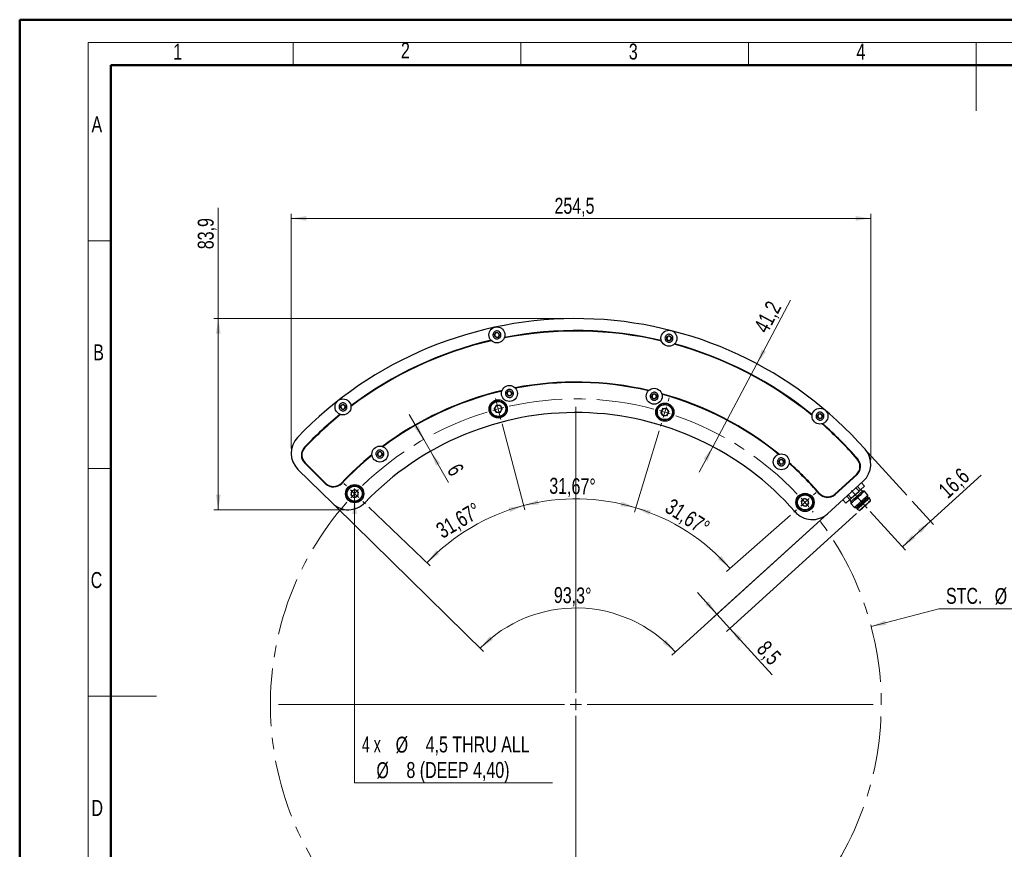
# Model space of a CAD drawing. Header units: millimetres. Extents: x 0 to 420, y 0 to 297.
# Tile 2 of 4: x 0 to 216, y 115 to 297. Entities that reach past the tile are written whole.
import ezdxf

# ---------------------------------------------------------------- set-up
doc = ezdxf.new("R2010")
doc.units = ezdxf.units.MM
doc.linetypes.add('CENTERX2', pattern=[20.32, 12.7, -2.54, 2.54, -2.54])
doc.styles.add('SLDTEXTSTYLE0', font='TXT', dxfattribs={"width": 0.75})
doc.styles.add('SLDTEXTSTYLE4', font='TXT', dxfattribs={"width": 0.666667})
doc.dimstyles.new('SLDDIMSTYLE0', dxfattribs={"dimtxt": 3.5, "dimasz": 3.302, "dimexe": 0, "dimexo": 0.0625, "dimgap": 0.875, "dimtad": 1, "dimdec": 1, "dimlfac": 2, "dimrnd": 1e-09, "dimzin": 12, "dimdsep": 46, "dimtxsty": 'SLDTEXTSTYLE0', "dimsah": 1, "dimcen": 0.09, "dimadec": 0, "dimazin": 3, "dimtfac": 1, "dimtdec": 1, "dimtofl": 0, "dimtmove": 0, "dimatfit": 3, "dimfxl": 1, "dimfrac": 2, "dimtolj": 1, "dimtzin": 12, "dimarcsym": 0})
doc.dimstyles.new('SLDDIMSTYLE1', dxfattribs={"dimtxt": 3.5, "dimasz": 3.302, "dimexe": 0, "dimexo": 0.0625, "dimgap": 0.875, "dimtad": 1, "dimdec": 4, "dimlfac": 2, "dimzin": 12, "dimdsep": 46, "dimtxsty": 'SLDTEXTSTYLE0', "dimsah": 1, "dimcen": 0.09, "dimadec": 1, "dimazin": 3, "dimtfac": 1, "dimtdec": 1, "dimtofl": 0, "dimtmove": 0, "dimatfit": 3, "dimfxl": 1, "dimfrac": 2, "dimtolj": 1, "dimtzin": 12, "dimarcsym": 0})
doc.dimstyles.new('SLDDIMSTYLE2', dxfattribs={"dimtxt": 3.5, "dimasz": 3.302, "dimexe": 0, "dimexo": 0.0625, "dimgap": 0.875, "dimtad": 1, "dimdec": 1, "dimlfac": 2, "dimrnd": 1e-09, "dimzin": 12, "dimdsep": 46, "dimtxsty": 'SLDTEXTSTYLE0', "dimsah": 1, "dimcen": 0.09, "dimadec": 0, "dimazin": 3, "dimtfac": 1, "dimtdec": 1, "dimtmove": 0, "dimatfit": 0, "dimfxl": 1, "dimfrac": 2, "dimtolj": 1, "dimtzin": 12, "dimarcsym": 0})
doc.dimstyles.new('SLDDIMSTYLE3', dxfattribs={"dimtxt": 3.5, "dimasz": 3.302, "dimexe": 0, "dimexo": 0.0625, "dimgap": 0.875, "dimtad": 0, "dimtih": 1, "dimtoh": 1, "dimdec": 1, "dimlfac": 2, "dimrnd": 1e-09, "dimzin": 12, "dimdsep": 46, "dimtxsty": 'SLDTEXTSTYLE0', "dimsah": 1, "dimcen": 0, "dimadec": 0, "dimazin": 3, "dimtfac": 1, "dimtdec": 1, "dimtofl": 0, "dimtmove": 0, "dimatfit": 3, "dimfxl": 1, "dimfrac": 2, "dimtolj": 1, "dimtzin": 12, "dimarcsym": 0})
doc.dimstyles.new('SLDDIMSTYLE4', dxfattribs={"dimtxt": 3.5, "dimasz": 3.302, "dimexe": 0, "dimexo": 0.0625, "dimgap": 0.875, "dimtad": 1, "dimdec": 4, "dimlfac": 2, "dimzin": 12, "dimdsep": 46, "dimtxsty": 'SLDTEXTSTYLE0', "dimsah": 1, "dimcen": 0.09, "dimazin": 3, "dimtfac": 1, "dimtofl": 0, "dimtmove": 0, "dimatfit": 3, "dimfxl": 1, "dimfrac": 2, "dimtolj": 1, "dimtzin": 12, "dimarcsym": 0})
doc.dimstyles.new('SLDDIMSTYLE5', dxfattribs={"dimtxt": 3.5, "dimasz": 3.302, "dimexe": 0, "dimexo": 0.0625, "dimgap": 0.875, "dimtad": 1, "dimdec": 4, "dimlfac": 2, "dimzin": 12, "dimdsep": 46, "dimtxsty": 'SLDTEXTSTYLE0', "dimsah": 1, "dimcen": 0.09, "dimazin": 3, "dimtfac": 1, "dimtofl": 0, "dimtmove": 0, "dimatfit": 3, "dimfxl": 1, "dimfrac": 2, "dimtolj": 1, "dimtzin": 12, "dimarcsym": 0})
doc.dimstyles.new('SLDDIMSTYLE6', dxfattribs={"dimtxt": 3.5, "dimasz": 3.302, "dimexe": 0, "dimexo": 0.0625, "dimgap": 0.875, "dimtad": 0, "dimtih": 1, "dimtoh": 1, "dimdec": 1, "dimlfac": 2, "dimrnd": 1e-09, "dimzin": 12, "dimdsep": 46, "dimtxsty": 'SLDTEXTSTYLE0', "dimblk1": 'NONE', "dimsah": 1, "dimcen": 0, "dimadec": 0, "dimazin": 3, "dimtfac": 1, "dimtmove": 0, "dimatfit": 3, "dimldrblk": 'NONE', "dimfxl": 1, "dimfrac": 2, "dimtolj": 1, "dimtzin": 12, "dimarcsym": 0})
doc.dimstyles.new('SLDDIMSTYLE7', dxfattribs={"dimtxt": 3.5, "dimasz": 3.302, "dimexe": 0, "dimexo": 0.0625, "dimgap": 0.875, "dimtad": 1, "dimlfac": 2, "dimrnd": 1e-09, "dimzin": 12, "dimdsep": 46, "dimtxsty": 'SLDTEXTSTYLE0', "dimsah": 1, "dimcen": 0.09, "dimadec": 0, "dimazin": 3, "dimtfac": 1, "dimtmove": 0, "dimatfit": 0, "dimfxl": 1, "dimfrac": 2, "dimtolj": 1, "dimtzin": 12, "dimarcsym": 0})

# ---------------------------------------------------------------- blocks, each defined once
blk = doc.blocks.new('_D')
at = {"color": 7, "linetype": 'Continuous', "lineweight": 18}
for p, q in [((200.03, 187.13), (211.18, 197.25)), ((196.04, 191.52), (200.7, 186.39)), ((186.82, 189.3), (194.54, 180.8)), ((193.86, 181.54), (200.03, 187.13))]:
    blk.add_line(p, q, dxfattribs=at)
for points in [[(200.03, 187.13), (197.24, 185.29), (197.92, 184.53)], [(193.86, 181.54), (196.65, 183.38), (195.97, 184.13)]]:
    blk.add_solid(points, dxfattribs=at)
at = {"color": 7, "linetype": 'Continuous', "lineweight": 18, "insert": (201.45, 194.51), "char_height": 3.5, "attachment_point": 1, "rotation": 42.2222, "style": 'SLDTEXTSTYLE0'}
blk.add_mtext('16,6', dxfattribs=at)
blk = doc.blocks.new('_D_1')
at = {"color": 7, "linetype": 'Continuous', "lineweight": 18}
for p, q in [((69.47, 190.39), (101.9, 158.58)), ((176.68, 188.12), (143.23, 157.77))]:
    blk.add_line(p, q, dxfattribs=at)
blk.add_arc((122.19, 138.68), 29.42, 42.2222, 135.5554, dxfattribs=at)
for points in [[(101.18, 159.28), (103.97, 161.13), (103.28, 161.88)], [(143.97, 158.45), (141.98, 161.13), (141.27, 160.4)]]:
    blk.add_solid(points, dxfattribs=at)
at = {"color": 7, "linetype": 'Continuous', "lineweight": 18, "insert": (117.39, 172.71), "char_height": 3.5, "attachment_point": 1, "rotation": 358.8888, "style": 'SLDTEXTSTYLE0'}
blk.add_mtext('93,3°', dxfattribs=at)
blk = doc.blocks.new('_D_2')
at = {"color": 7, "linetype": 'Continuous', "lineweight": 18}
for p, q in [((176.68, 188.12), (152.4, 166.1)), ((183.76, 188.81), (155.26, 162.95)), ((153.14, 166.77), (148.88, 171.47)), ((153.14, 166.77), (156, 163.62)), ((156, 163.62), (165.26, 153.42))]:
    blk.add_line(p, q, dxfattribs=at)
for points in [[(153.14, 166.77), (151.3, 169.55), (150.55, 168.87)], [(156, 163.62), (157.84, 160.83), (158.6, 161.52)]]:
    blk.add_solid(points, dxfattribs=at)
at = {"color": 7, "linetype": 'Continuous', "lineweight": 18, "insert": (164.26, 161.24), "char_height": 3.5, "attachment_point": 1, "rotation": 312.2222, "style": 'SLDTEXTSTYLE0'}
blk.add_mtext('8,5', dxfattribs=at)
blk = doc.blocks.new('_D_3')
at = {"color": 7, "linetype": 'Continuous', "lineweight": 18}
for p, q in [((187, 164.03), (201.85, 167.94)), ((201.85, 167.94), (231.04, 167.94))]:
    blk.add_line(p, q, dxfattribs=at)
blk.add_solid([(187, 164.03), (190.33, 164.38), (190.07, 165.36)], dxfattribs=at)
at = {"color": 7, "linetype": 'Continuous', "lineweight": 18, "char_height": 3.5, "attachment_point": 1, "style": 'SLDTEXTSTYLE0'}
for s, insert in [('STC.', (203.43, 172.51)), ('%%c', (214.12, 172.46)), ('268,2', (219.4, 172.51))]:
    blk.add_mtext(s, dxfattribs=dict(at, insert=insert))
blk = doc.blocks.new('_D_4')
at = {"color": 7, "linetype": 'Continuous', "lineweight": 18}
for p, q in [((105.98, 208.53), (110.95, 189.61)), ((76.69, 190.25), (90.22, 177.37))]:
    blk.add_line(p, q, dxfattribs=at)
blk.add_arc((122.17, 146.94), 45.12, 104.7254, 136.3954, dxfattribs=at)
for points in [[(110.7, 190.58), (107.39, 190.11), (107.68, 189.13)], [(89.5, 178.06), (92.21, 180), (91.5, 180.73)]]:
    blk.add_solid(points, dxfattribs=at)
at = {"color": 7, "linetype": 'Continuous', "lineweight": 18, "insert": (91.12, 186.24), "char_height": 3.5, "attachment_point": 1, "rotation": 30.5604, "style": 'SLDTEXTSTYLE0'}
blk.add_mtext('31,67°', dxfattribs=at)
blk = doc.blocks.new('_D_5')
at = {"color": 7, "linetype": 'Continuous', "lineweight": 18}
for p, q in [((105.98, 208.53), (110.95, 189.61)), ((140.47, 207.01), (135.03, 189.14))]:
    blk.add_line(p, q, dxfattribs=at)
blk.add_arc((122.17, 146.94), 45.12, 73.0522, 104.7254, dxfattribs=at)
for points in [[(110.7, 190.58), (114.03, 190.8), (113.81, 191.79)], [(135.32, 190.1), (132.26, 191.44), (132, 190.45)]]:
    blk.add_solid(points, dxfattribs=at)
at = {"color": 7, "linetype": 'Continuous', "lineweight": 18, "insert": (116.38, 196.69), "char_height": 3.5, "attachment_point": 1, "rotation": 358.8888, "style": 'SLDTEXTSTYLE0'}
blk.add_mtext('31,67°', dxfattribs=at)
blk = doc.blocks.new('_D_6')
at = {"color": 7, "linetype": 'Continuous', "lineweight": 18}
for p, q in [((140.47, 207.01), (135.03, 189.14)), ((169.29, 188.46), (155.27, 176.11))]:
    blk.add_line(p, q, dxfattribs=at)
blk.add_arc((122.17, 146.94), 45.12, 41.3822, 73.0522, dxfattribs=at)
for points in [[(135.32, 190.1), (138.27, 188.54), (138.61, 189.5)], [(156.02, 176.77), (154.12, 179.51), (153.38, 178.81)]]:
    blk.add_solid(points, dxfattribs=at)
at = {"color": 7, "linetype": 'Continuous', "lineweight": 18, "insert": (143.36, 192.32), "char_height": 3.5, "attachment_point": 1, "rotation": 327.2172, "style": 'SLDTEXTSTYLE0'}
blk.add_mtext('31,67°', dxfattribs=at)
blk = doc.blocks.new('_D_7')
at = {"color": 7, "linetype": 'Continuous', "lineweight": 18}
for p, q in [((73.61, 194.31), (73.61, 192.06)), ((73.61, 192.06), (73.61, 129.72)), ((73.61, 129.72), (117.06, 129.72))]:
    blk.add_line(p, q, dxfattribs=at)
blk.add_solid([(73.61, 192.06), (73.1, 188.76), (74.12, 188.76)], dxfattribs=at)
at = {"color": 7, "linetype": 'Continuous', "lineweight": 18, "char_height": 3.5, "attachment_point": 1}
for s, insert, style in [('4 x', (75.2, 139.9), 'SLDTEXTSTYLE4'), ('%%c', (82.61, 139.85), 'SLDTEXTSTYLE0'), ('4,5 THRU ALL', (89.2, 139.9), 'SLDTEXTSTYLE0'), ('%%c', (78.39, 134.24), 'SLDTEXTSTYLE0'), ('8 (DEEP 4,40)', (84.98, 134.29), 'SLDTEXTSTYLE0')]:
    blk.add_mtext(s, dxfattribs=dict(at, insert=insert, style=style))
blk = doc.blocks.new('_NONE')
blk = doc.blocks.new('_D_8')
at = {"color": 7, "linetype": 'Continuous', "lineweight": 18}
for p, q in [((88.78, 205.09), (85.61, 210.59)), ((90.27, 202.49), (88.78, 205.09)), ((90.27, 202.49), (94.19, 195.66))]:
    blk.add_line(p, q, dxfattribs=at)
for points in [[(88.78, 205.09), (87.57, 208.2), (86.69, 207.7)], [(90.27, 202.49), (91.47, 199.37), (92.36, 199.87)]]:
    blk.add_solid(points, dxfattribs=at)
at = {"color": 7, "linetype": 'Continuous', "lineweight": 18, "insert": (96.81, 200.15), "char_height": 3.5, "attachment_point": 1, "rotation": 299.8657, "style": 'SLDTEXTSTYLE0'}
blk.add_mtext('6', dxfattribs=at)
blk = doc.blocks.new('_D_9')
at = {"color": 7, "linetype": 'Continuous', "lineweight": 18}
for p, q in [((59.67, 203.09), (59.67, 254.61)), ((59.67, 253.61), (186.92, 253.61)), ((186.92, 200.63), (186.92, 254.61))]:
    blk.add_line(p, q, dxfattribs=at)
for points in [[(59.67, 253.61), (62.98, 253.1), (62.98, 254.11)], [(186.92, 253.61), (183.62, 254.11), (183.62, 253.1)]]:
    blk.add_solid(points, dxfattribs=at)
at = {"color": 7, "linetype": 'Continuous', "lineweight": 18, "insert": (117.48, 258.12), "char_height": 3.5, "attachment_point": 1, "style": 'SLDTEXTSTYLE0'}
blk.add_mtext('254,5', dxfattribs=at)
blk = doc.blocks.new('_D_10')
at = {"color": 7, "linetype": 'Continuous', "lineweight": 18}
for p, q in [((43.67, 231.61), (43.67, 255.89)), ((121.17, 231.61), (42.67, 231.61)), ((43.67, 231.61), (43.67, 189.66)), ((71.25, 189.66), (42.67, 189.66))]:
    blk.add_line(p, q, dxfattribs=at)
for points in [[(43.67, 231.61), (43.17, 228.3), (44.18, 228.3)], [(43.67, 189.66), (44.18, 192.96), (43.17, 192.96)]]:
    blk.add_solid(points, dxfattribs=at)
at = {"color": 7, "linetype": 'Continuous', "lineweight": 18, "insert": (39.16, 246.84), "char_height": 3.5, "attachment_point": 1, "rotation": 90, "style": 'SLDTEXTSTYLE0'}
blk.add_mtext('83,9', dxfattribs=at)
blk = doc.blocks.new('_D_11')
at = {"color": 7, "linetype": 'Continuous', "lineweight": 18}
for p, q in [((161.91, 221.7), (169.33, 235.65)), ((152.23, 203.5), (161.91, 221.7)), ((152.23, 203.5), (149.25, 197.89))]:
    blk.add_line(p, q, dxfattribs=at)
for points in [[(161.91, 221.7), (163.91, 224.37), (163.01, 224.85)], [(152.23, 203.5), (150.24, 200.82), (151.13, 200.34)]]:
    blk.add_solid(points, dxfattribs=at)
at = {"color": 7, "linetype": 'Continuous', "lineweight": 18, "insert": (161.1, 229.78), "char_height": 3.5, "attachment_point": 1, "rotation": 62.0024, "style": 'SLDTEXTSTYLE0'}
blk.add_mtext('41,2', dxfattribs=at)
blk = doc.blocks.new('SW_CENTERMARKSYMBOL_0')
at = {"color": 0, "linetype": 'Continuous', "lineweight": 0}
for p, q in [((-17.36, 66.06), (-17.65, 67.15)), ((20.27, 66.53), (20.49, 67.25)), ((-17.04, 64.85), (-17.36, 66.06)), ((-17.04, 64.85), (-16.73, 63.64)), ((0, 2.5), (0, 65.3)), ((19.55, 64.14), (19.91, 65.34)), ((-16.73, 63.64), (-16.44, 62.55)), ((19.55, 64.14), (19.18, 62.94)), ((18.82, 61.75), (18.6, 61.03)), ((-50.36, 47.97), (-50.91, 48.49)), ((-48.55, 46.24), (-49.46, 47.11)), ((-48.55, 46.24), (-47.65, 45.38)), ((52.19, 45.98), (52.75, 46.47)), ((-46.74, 44.52), (-46.2, 44)), ((50.31, 44.33), (49.37, 43.5)), ((50.31, 44.33), (51.25, 45.15)), ((48.43, 42.67), (47.87, 42.18)), ((-2.5, 0), (-65.3, 0)), ((0, 0), (-1.25, 0)), ((0, 0), (0, 1.25)), ((0, 0), (0, -1.25)), ((0, 0), (1.25, 0)), ((2.5, 0), (65.3, 0)), ((0, -2.5), (0, -65.3))]:
    blk.add_line(p, q, dxfattribs=at)
at = {"color": 0, "linetype": 'CENTERX2', "lineweight": 0}
for start, end in [(75.1884, 102.5892), (106.8617, 134.2592), (43.5184, 70.9159), (138.5317, 39.2459)]:
    blk.add_arc((0, 0), 67.05, start, end, dxfattribs=at)
at = {"color": 0, "linetype": 'Continuous', "lineweight": 0}
for start, end in [(104.7254, 105.7935), (103.6573, 104.7254), (73.0522, 74.1203), (71.9841, 73.0522), (136.3954, 137.4635), (135.3273, 136.3954), (41.3822, 42.4503), (40.3141, 41.3822)]:
    blk.add_arc((0, 0), 67.05, start, end, dxfattribs=at)

msp = doc.modelspace()

# ---------------------------------------------------------------- linework, layer by layer
at = {"color": 7, "linetype": 'Continuous', "lineweight": 50}
for p, q in [((0.078844, 0.21478), (0.078844, 297.21478)), ((0.078844, 297.21478), (420.078844, 297.21478)), ((20.078844, 10.21478), (20.078844, 287.21478)), ((20.078844, 287.21478), (410.078844, 287.21478))]:
    msp.add_line(p, q, dxfattribs=at)
at = {"color": 7, "linetype": 'Continuous', "lineweight": 18}
for p, q in [((15.078844, 292.21478), (415.078844, 292.21478)), ((15.078844, 292.21478), (15.078844, 5.21478)), ((60.078844, 292.21478), (60.078844, 287.21478)), ((110.078844, 292.21478), (110.078844, 287.21478)), ((160.078844, 292.21478), (160.078844, 287.21478)), ((210.078844, 292.21478), (210.078844, 277.21478)), ((20.078844, 248.71478), (15.078844, 248.71478)), ((20.078844, 198.71478), (15.078844, 198.71478)), ((15.078844, 148.71478), (30.078844, 148.71478))]:
    msp.add_line(p, q, dxfattribs=at)
at = {"color": 7, "linetype": 'Continuous', "lineweight": 25}
for p, q in [((104.280503, 228.131983), (104.655036, 228.571366)), ((104.473752, 227.587934), (104.280503, 228.131983)), ((105.041537, 227.48327), (104.473752, 227.587934)), ((104.655036, 228.571366), (105.22282, 228.4667)), ((105.41607, 227.922653), (105.041537, 227.48327)), ((105.22282, 228.4667), (105.41607, 227.922653)), ((142.059223, 227.138328), (142.201611, 227.697845)), ((142.472583, 226.735258), (142.059223, 227.138328)), ((142.201611, 227.697845), (142.757361, 227.85429)), ((142.757361, 227.85429), (143.170721, 227.451221)), ((143.170721, 227.451221), (143.028333, 226.891704)), ((143.028333, 226.891704), (142.472583, 226.735258)), ((107.024777, 215.282307), (107.399311, 215.72169)), ((107.218026, 214.738259), (107.024777, 215.282307)), ((107.78581, 214.633594), (107.218026, 214.738259)), ((107.399311, 215.72169), (107.967095, 215.617025)), ((108.160344, 215.072977), (107.78581, 214.633594)), ((107.967095, 215.617025), (108.160344, 215.072977)), ((138.818721, 214.404736), (138.961109, 214.964253)), ((139.232083, 214.001666), (138.818721, 214.404736)), ((138.961109, 214.964253), (139.516859, 215.120699)), ((139.787833, 214.158112), (139.232083, 214.001666)), ((139.516859, 215.120699), (139.930221, 214.717629)), ((139.930221, 214.717629), (139.787833, 214.158112)), ((70.498367, 212.074415), (70.642383, 212.633515)), ((70.910555, 211.670143), (70.498367, 212.074415)), ((70.642383, 212.633515), (71.198587, 212.788343)), ((71.198587, 212.788343), (71.610772, 212.384071)), ((71.610772, 212.384071), (71.466756, 211.824971)), ((104.694006, 212.56539), (104.235941, 211.806381)), ((105.580361, 212.548198), (104.694006, 212.56539)), ((105.580361, 212.548198), (106.00865, 211.771996)), ((141.283191, 211.855686), (140.825125, 211.096677)), ((142.169545, 211.838494), (141.283191, 211.855686)), ((142.169545, 211.838494), (142.597835, 211.062292)), ((71.466756, 211.824971), (70.910555, 211.670143)), ((104.664228, 211.030179), (104.235941, 211.806381)), ((105.550583, 211.012987), (104.664228, 211.030179)), ((105.550583, 211.012987), (106.00865, 211.771996)), ((141.253413, 210.320475), (140.825125, 211.096677)), ((142.139767, 210.303283), (141.253413, 210.320475)), ((142.139767, 210.303283), (142.597835, 211.062292)), ((175.202557, 210.301124), (175.575812, 210.741595)), ((175.39739, 209.757641), (175.202557, 210.301124)), ((175.965478, 209.654629), (175.39739, 209.757641)), ((175.575812, 210.741595), (176.143897, 210.638583)), ((176.33873, 210.095101), (175.965478, 209.654629)), ((176.143897, 210.638583), (176.33873, 210.095101)), ((78.59783, 201.728213), (78.741846, 202.287313)), ((79.010018, 201.323941), (78.59783, 201.728213)), ((78.741846, 202.287313), (79.29805, 202.442141)), ((79.566219, 201.478769), (79.010018, 201.323941)), ((79.29805, 202.442141), (79.710239, 202.037869)), ((79.710239, 202.037869), (79.566219, 201.478769)), ((62.668108, 199.854518), (67.230468, 195.379765)), ((62.738129, 199.925911), (67.300488, 195.451156)), ((166.707975, 200.276789), (167.08123, 200.71726)), ((166.902808, 199.733307), (166.707975, 200.276789)), ((167.470896, 199.630295), (166.902808, 199.733307)), ((167.08123, 200.71726), (167.649315, 200.614249)), ((167.844147, 200.070766), (167.470896, 199.630295)), ((167.649315, 200.614249), (167.844147, 200.070766)), ((61.173332, 198.519188), (68.751824, 191.086217)), ((179.035456, 193.09846), (183.768218, 197.393206)), ((179.102657, 193.024407), (183.835418, 197.319152)), ((177.417063, 188.794096), (185.278458, 195.927921)), ((184.003898, 194.771323), (184.675903, 194.030778)), ((184.675903, 194.030778), (185.524304, 194.800659)), ((185.524304, 194.800659), (184.852299, 195.541204)), ((185.533275, 194.808801), (184.86127, 195.549344)), ((72.979868, 193.804649), (72.758732, 192.946152)), ((73.391643, 192.325392), (72.758732, 192.946152)), ((73.833921, 194.042388), (72.979868, 193.804649)), ((74.245696, 192.563131), (73.391643, 192.325392)), ((73.833921, 194.042388), (74.466833, 193.421628)), ((74.245696, 192.563131), (74.466833, 193.421628)), ((182.317653, 191.890781), (181.645644, 192.631326)), ((181.976372, 192.931443), (182.648377, 192.1909)), ((182.648377, 192.1909), (184.345179, 193.730661)), ((184.345179, 193.730661), (183.67317, 194.471206)), ((185.091709, 193.73292), (184.755703, 194.103192)), ((185.515476, 193.712358), (185.091709, 193.73292)), ((186.28828, 192.860733), (185.515476, 193.712358)), ((186.267723, 192.436968), (186.28828, 192.860733)), ((186.435719, 192.251832), (186.267723, 192.436968)), ((172.288125, 192.132716), (171.631617, 191.536966)), ((171.631617, 191.536966), (171.819297, 190.67054)), ((172.663485, 190.39986), (171.819297, 190.67054)), ((172.288125, 192.132716), (173.132313, 191.862037)), ((173.319993, 190.99561), (172.663485, 190.39986)), ((173.319993, 190.99561), (173.132313, 191.862037)), ((180.788272, 191.853305), (181.460281, 191.11276)), ((180.797246, 191.861444), (181.469251, 191.120901)), ((181.469251, 191.120901), (182.317653, 191.890781)), ((182.237853, 191.818367), (182.573856, 191.448095)), ((182.573856, 191.448095), (182.553296, 191.024329)), ((182.553296, 191.024329), (183.326104, 190.172703)), ((186.610577, 192.20795), (186.509778, 192.319033)), ((186.832075, 191.66625), (186.610577, 192.20795)), ((186.865677, 191.629223), (186.832075, 191.66625)), ((183.326104, 190.172703), (183.74987, 190.152143)), ((183.74987, 190.152143), (183.91787, 189.967006)), ((183.843819, 189.899805), (183.944617, 189.788724)), ((183.944617, 189.788724), (184.462332, 189.515826)), ((184.462332, 189.515826), (184.495931, 189.478799))]:
    msp.add_line(p, q, dxfattribs=at)
at = {"color": 7, "linetype": 'CENTERX2', "lineweight": 18}
for p, q in [((186.306709, 202.247209), (195.364987, 192.26509)), ((186.151208, 190.035629), (182.690369, 193.849433))]:
    msp.add_line(p, q, dxfattribs=at)
at = {"color": 7, "linetype": 'Continuous', "lineweight": 25, "flags": 128}
for points in [[(182.553296, 191.024329), (182.59322, 191.060557), (182.710835, 191.167289), (182.899804, 191.338769), (183.149939, 191.565755), (183.447753, 191.836008), (183.777195, 192.134959), (184.120503, 192.446492), (184.459166, 192.753811), (184.774925, 193.040351), (185.050768, 193.290663), (185.271819, 193.491253), (185.426151, 193.631305), (185.505462, 193.703271), (185.515476, 193.712358)], [(182.573856, 191.448095), (182.576341, 191.450349), (182.635472, 191.504008), (182.769836, 191.625937), (182.970987, 191.808472), (183.226288, 192.040146), (183.5197, 192.3064), (183.832781, 192.590508)], [(183.74987, 190.152143), (183.759798, 190.161151), (183.838275, 190.232367), (183.990304, 190.370324), (184.206327, 190.566355), (184.472771, 190.808139), (184.772899, 191.080487), (185.087842, 191.366288), (185.397823, 191.647579), (185.683359, 191.90669), (185.926509, 192.127339), (186.111999, 192.295659), (186.228168, 192.401077), (186.267723, 192.436968), (186.267723, 192.436968)], [(183.832781, 192.590508), (184.145865, 192.874613), (184.439273, 193.140869), (184.694574, 193.372543), (184.895729, 193.555079), (185.030093, 193.677007), (185.08922, 193.730666), (185.091709, 193.73292)], [(184.345179, 193.730661), (184.3884, 193.769883), (184.431133, 193.808659), (184.473348, 193.84697), (184.515026, 193.884791), (184.556143, 193.922102), (184.596677, 193.958883), (184.636605, 193.995115), (184.675903, 194.030778)], [(184.807194, 191.516719), (185.148758, 191.826669), (185.471905, 192.11991), (185.759221, 192.380634), (185.995211, 192.594784), (186.167155, 192.750814), (186.265779, 192.840315), (186.28828, 192.860733)], [(181.469251, 191.120901), (181.465329, 191.11734), (181.462524, 191.114796), (181.460843, 191.113268), (181.460281, 191.11276)], [(182.648377, 192.1909), (182.605156, 192.151676), (182.562423, 192.112899), (182.520208, 192.07459), (182.478529, 192.036769), (182.437413, 191.999459), (182.396879, 191.962675), (182.356951, 191.926443), (182.317653, 191.890781)], [(183.326104, 190.172703), (183.348605, 190.193121), (183.447232, 190.282622), (183.619176, 190.438653), (183.855166, 190.652802), (184.142483, 190.913526), (184.465629, 191.206767), (184.807194, 191.516719)], [(183.843819, 189.899805), (183.846449, 189.902193), (183.909056, 189.959007), (184.051325, 190.088109), (184.264311, 190.281381), (184.534629, 190.526684), (184.845296, 190.808601), (185.176794, 191.109418)], [(183.944617, 189.788724), (183.947248, 189.79111), (184.009858, 189.847927), (184.152127, 189.977027), (184.36511, 190.1703), (184.635432, 190.415601), (184.946102, 190.697518), (185.277601, 190.998337)], [(184.462332, 189.515826), (184.502703, 189.552463), (184.621074, 189.659878), (184.809369, 189.830748), (185.054769, 190.053432), (185.340536, 190.312752), (185.647202, 190.591038), (185.953868, 190.869323), (186.239635, 191.128644), (186.485034, 191.351327), (186.673333, 191.522199), (186.7917, 191.629612), (186.832075, 191.66625)], [(184.495931, 189.478799), (184.536305, 189.515435), (184.654673, 189.62285), (184.842971, 189.79372), (185.088364, 190.016405), (185.374138, 190.275726), (185.680804, 190.554011)], [(185.176794, 191.109418), (185.508293, 191.410237), (185.818967, 191.692154), (186.089282, 191.937457), (186.302272, 192.130729), (186.444533, 192.259829), (186.507148, 192.316645), (186.509778, 192.319033)], [(185.277601, 190.998337), (185.6091, 191.299156), (185.919766, 191.581073), (186.190088, 191.826374), (186.403071, 192.019648), (186.545339, 192.148748), (186.607947, 192.205564), (186.610577, 192.20795)], [(185.680804, 190.554011), (185.98747, 190.832296), (186.273237, 191.091617), (186.518629, 191.3143), (186.706928, 191.485171), (186.825303, 191.592586), (186.865677, 191.629223)]]:
    msp.add_lwpolyline(points, dxfattribs=at)
at = {"color": 7, "linetype": 'Continuous', "lineweight": 25}
for centre, radius in [((104.848286, 228.027318), 1.75), ((142.614972, 227.294774), 1.75), ((107.59256, 215.177642), 1.75), ((139.374471, 214.561182), 1.75), ((71.05457, 212.229243), 1.75), ((105.122295, 211.789189), 2), ((105.122295, 211.789189), 1.75), ((105.122295, 211.789189), 1.65), ((141.711479, 211.079485), 2), ((141.711479, 211.079485), 1.75), ((141.711479, 211.079485), 1.65), ((175.770644, 210.198112), 1.75), ((79.154034, 201.883041), 1.75), ((167.276062, 200.173778), 1.75), ((73.612782, 193.18389), 2), ((73.612782, 193.18389), 1.75), ((73.612782, 193.18389), 1.65), ((172.475806, 191.266288), 2), ((172.475806, 191.266288), 1.75), ((172.475806, 191.266288), 1.65)]:
    msp.add_circle(centre, radius, dxfattribs=at)
for centre, radius, start, end in [((122.165918, 146.939946), 84.665995, 41.40635636, 136.19142253), ((104.848286, 228.027318), 0.5, 139.55541044, 199.55541044), ((104.848286, 228.027318), 0.5, 199.55541044, 259.55541044), ((104.848286, 228.027318), 0.5, 79.55541044, 139.55541044), ((104.848286, 228.027318), 0.5, 259.55541044, 319.55541044), ((104.848286, 228.027318), 0.5, 19.55541044, 79.55541044), ((104.848286, 228.027318), 0.5, 319.55541044, 19.55541044), ((122.165918, 146.939946), 81.940995, 76.73235288, 101.04524481), ((122.165918, 146.939946), 82.040995, 76.7750283, 101.0025694), ((142.614972, 227.294774), 0.5, 165.72218725, 225.72218725), ((142.614972, 227.294774), 0.5, 105.72218725, 165.72218725), ((142.614972, 227.294774), 0.5, 45.72218725, 105.72218725), ((142.614972, 227.294774), 0.5, 285.72218725, 345.72218725), ((142.614972, 227.294774), 0.5, 345.72218725, 45.72218725), ((122.165918, 146.939946), 82.040995, 103.10825148, 127.0025694), ((122.165918, 146.939946), 81.940995, 103.06557607, 127.04524481), ((142.614972, 227.294774), 0.5, 225.72218725, 285.72218725), ((122.165918, 146.939946), 81.940995, 50.73235288, 74.71202162), ((122.165918, 146.939946), 82.040995, 50.7750283, 74.66934621), ((122.165918, 146.939946), 70.751542, 76.90725124, 100.87034645), ((122.165918, 146.939946), 70.651542, 76.95894374, 100.81865395), ((122.165918, 146.939946), 70.751542, 103.24047442, 126.87034645), ((122.165918, 146.939946), 70.651542, 103.29216693, 126.81865395), ((107.59256, 215.177642), 0.5, 139.55541044, 199.55541044), ((107.59256, 215.177642), 0.5, 199.55541044, 259.55541044), ((107.59256, 215.177642), 0.5, 79.55541044, 139.55541044), ((107.59256, 215.177642), 0.5, 259.55541044, 319.55541044), ((107.59256, 215.177642), 0.5, 19.55541044, 79.55541044), ((107.59256, 215.177642), 0.5, 319.55541044, 19.55541044), ((139.374471, 214.561182), 0.5, 165.72218725, 225.72218725), ((139.374471, 214.561182), 0.5, 105.72218725, 165.72218725), ((139.374471, 214.561182), 0.5, 225.72218725, 285.72218725), ((139.374471, 214.561182), 0.5, 45.72218725, 105.72218725), ((139.374471, 214.561182), 0.5, 285.72218725, 345.72218725), ((139.374471, 214.561182), 0.5, 345.72218725, 45.72218725), ((122.165918, 146.939946), 70.751542, 50.90725124, 74.53712327), ((122.165918, 146.939946), 70.651542, 50.95894374, 74.48543076), ((71.05457, 212.229243), 0.5, 165.55541044, 225.55541044), ((71.05457, 212.229243), 0.5, 105.55541044, 165.55541044), ((71.05457, 212.229243), 0.5, 225.55541044, 285.55541044), ((71.05457, 212.229243), 0.5, 45.55541044, 105.55541044), ((71.05457, 212.229243), 0.5, 285.55541044, 345.55541044), ((71.05457, 212.229243), 0.5, 345.55541044, 45.55541044), ((105.122295, 211.789189), 0.76775, 148.88879885, 208.88879885), ((105.122295, 211.789189), 0.76775, 88.88879885, 148.88879885), ((105.122295, 211.789189), 0.76775, 28.88879885, 88.88879885), ((105.122295, 211.789189), 0.76775, 328.88879885, 28.88879885), ((141.711479, 211.079485), 0.76775, 88.88879885, 148.88879885), ((141.711479, 211.079485), 0.76775, 28.88879885, 88.88879885), ((122.165918, 146.939946), 82.040995, 129.10825148, 136.55262439), ((122.165918, 146.939946), 81.940995, 129.06557607, 136.55262439), ((122.165918, 146.939946), 64.051542, 41.28093809, 136.28919391), ((105.122295, 211.789189), 0.76775, 208.88879885, 268.88879885), ((105.122295, 211.789189), 0.76775, 268.88879885, 328.88879885), ((141.711479, 211.079485), 0.76775, 148.88879885, 208.88879885), ((141.711479, 211.079485), 0.76775, 208.88879885, 268.88879885), ((141.711479, 211.079485), 0.76775, 268.88879885, 328.88879885), ((141.711479, 211.079485), 0.76775, 328.88879885, 28.88879885), ((175.770644, 210.198112), 0.5, 139.72218725, 199.72218725), ((175.770644, 210.198112), 0.5, 199.72218725, 259.72218725), ((175.770644, 210.198112), 0.5, 79.72218725, 139.72218725), ((175.770644, 210.198112), 0.5, 259.72218725, 319.72218725), ((175.770644, 210.198112), 0.5, 19.72218725, 79.72218725), ((175.770644, 210.198112), 0.5, 319.72218725, 19.72218725), ((122.165918, 146.939946), 81.940995, 41.04485394, 48.71202162), ((122.165918, 146.939946), 82.040995, 41.04485394, 48.66934621), ((64.674427, 202.088828), 5, 136.19142253, 225.55541044), ((64.418655, 201.639338), 2.5, 136.55262439, 225.55541044), ((64.418655, 201.639338), 2.4, 136.55262439, 225.55541044), ((122.165918, 146.939946), 70.751542, 129.24047442, 136.63973645), ((122.165918, 146.939946), 70.651542, 129.29216693, 136.63973645), ((79.154034, 201.883041), 0.5, 165.55541044, 225.55541044), ((79.154034, 201.883041), 0.5, 105.55541044, 165.55541044), ((79.154034, 201.883041), 0.5, 225.55541044, 285.55541044), ((79.154034, 201.883041), 0.5, 45.55541044, 105.55541044), ((79.154034, 201.883041), 0.5, 285.55541044, 345.55541044), ((79.154034, 201.883041), 0.5, 345.55541044, 45.55541044), ((181.918418, 199.630643), 5, 312.22218725, 41.40635636), ((167.276062, 200.173778), 0.5, 139.72218725, 199.72218725), ((167.276062, 200.173778), 0.5, 199.72218725, 259.72218725), ((167.276062, 200.173778), 0.5, 79.72218725, 139.72218725), ((167.276062, 200.173778), 0.5, 259.72218725, 319.72218725), ((167.276062, 200.173778), 0.5, 19.72218725, 79.72218725), ((167.276062, 200.173778), 0.5, 319.72218725, 19.72218725), ((122.165918, 146.939946), 70.651542, 40.94200284, 48.48543076), ((122.165918, 146.939946), 70.751542, 40.94200284, 48.53712327), ((182.155399, 199.170513), 2.4, 312.22218725, 41.04485394), ((182.155399, 199.170513), 2.5, 312.22218725, 41.04485394), ((68.981015, 197.164584), 2.5, 225.55541044, 316.63973645), ((68.981015, 197.164584), 2.4, 225.55541044, 316.63973645), ((182.013566, 198.677829), 5.230462, 312.16052245, 312.29322535), ((73.612782, 193.18389), 0.76775, 165.55541044, 225.55541044), ((73.612782, 193.18389), 0.76775, 105.55541044, 165.55541044), ((73.612782, 193.18389), 0.76775, 225.55541044, 285.55541044), ((73.612782, 193.18389), 0.76775, 45.55541044, 105.55541044), ((73.612782, 193.18389), 0.76775, 285.55541044, 345.55541044), ((73.612782, 193.18389), 0.76775, 345.55541044, 45.55541044), ((177.422639, 194.875768), 2.5, 220.94200284, 312.22218725), ((177.422639, 194.875768), 2.4, 220.94200284, 312.22218725), ((72.25292, 194.655857), 5, 225.55541044, 316.28919391), ((172.475806, 191.266288), 0.76775, 132.22218725, 192.22218725), ((172.475806, 191.266288), 0.76775, 192.22218725, 252.22218725), ((172.475806, 191.266288), 0.76775, 72.22218725, 132.22218725), ((172.475806, 191.266288), 0.76775, 252.22218725, 312.22218725), ((172.475806, 191.266288), 0.76775, 12.22218725, 72.22218725), ((172.475806, 191.266288), 0.76775, 312.22218725, 12.22218725), ((174.057025, 192.496818), 5, 221.28093809, 312.22218725)]:
    msp.add_arc(centre, radius, start, end, dxfattribs=at)
for points, knots in [([(105.41591, 228.693222), (105.484514, 228.622031), (105.621722, 228.47965), (105.723186, 228.194964), (105.730607, 227.896768), (105.637323, 227.611846), (105.455408, 227.374155), (105.20497, 227.209986), (104.914292, 227.138041), (104.61635, 227.166167), (104.406234, 227.263249), (104.226218, 227.401023), (104.077623, 227.578486), (103.972643, 227.858733), (103.966165, 228.158119), (104.059194, 228.44272), (104.241186, 228.680508), (104.491574, 228.844611), (104.782382, 228.91672), (105.079856, 228.888003), (105.291315, 228.79262), (105.391908, 228.71237), (105.41591, 228.693222)], [0, 0, 0, 0, 0.0536864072, 0.1073725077, 0.1610586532, 0.2147447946, 0.2684310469, 0.3221171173, 0.3758033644, 0.4294896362, 0.4831759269, 0.5000000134, 0.5536859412, 0.6073724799, 0.6610586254, 0.7147447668, 0.7684310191, 0.8221173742, 0.8758036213, 0.9294898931, 0.9831761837, 1, 1, 1, 1]), ([(141.988504, 227.905645), (142.064122, 227.969336), (142.215358, 228.096717), (142.506189, 228.178925), (142.804214, 228.166393), (143.082265, 228.054272), (143.307261, 227.856872), (143.454321, 227.596019), (143.50667, 227.301181), (143.45869, 227.005786), (143.347781, 226.80263), (143.198278, 226.632228), (143.011279, 226.495829), (142.724641, 226.40982), (142.425491, 226.42337), (142.147746, 226.535217), (141.922656, 226.732699), (141.775659, 226.993498), (141.723155, 227.288476), (141.771694, 227.583363), (141.880998, 227.787974), (141.967794, 227.882977), (141.988504, 227.905645)], [0, 0, 0, 0, 0.053686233, 0.1073724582, 0.1610586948, 0.2147448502, 0.2684312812, 0.3221172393, 0.3758035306, 0.4294897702, 0.4831760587, 0.4999999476, 0.5536862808, 0.607372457, 0.6610586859, 0.7147449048, 0.7684312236, 0.8221174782, 0.8758037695, 0.9294896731, 0.9831761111, 1, 1, 1, 1]), ([(108.160184, 215.843546), (108.228788, 215.772356), (108.365995, 215.629974), (108.467461, 215.345289), (108.474881, 215.047093), (108.381598, 214.762169), (108.199682, 214.524479), (107.949243, 214.36031), (107.658565, 214.288366), (107.360623, 214.316492), (107.150507, 214.413571), (106.970492, 214.551347), (106.821896, 214.728809), (106.716918, 215.009057), (106.710438, 215.308443), (106.803468, 215.593044), (106.98546, 215.830832), (107.235847, 215.994936), (107.526656, 216.067043), (107.824129, 216.038327), (108.035589, 215.942944), (108.136182, 215.862694), (108.160184, 215.843546)], [0, 0, 0, 0, 0.0536862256, 0.1073724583, 0.1610586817, 0.2147448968, 0.2684311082, 0.3221173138, 0.375803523, 0.4294897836, 0.4831759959, 0.4999999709, 0.5536861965, 0.6073724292, 0.6610586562, 0.7147449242, 0.7684311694, 0.822117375, 0.875803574, 0.9294898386, 0.9831760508, 1, 1, 1, 1]), ([(138.748004, 215.172053), (138.823622, 215.235744), (138.974856, 215.363127), (139.265688, 215.445332), (139.563713, 215.432803), (139.841762, 215.320679), (140.066761, 215.123281), (140.213818, 214.862426), (140.266172, 214.567589), (140.218188, 214.272195), (140.107279, 214.069038), (139.957777, 213.898636), (139.770778, 213.762237), (139.484139, 213.676228), (139.18499, 213.689778), (138.907244, 213.801625), (138.682157, 213.999109), (138.535157, 214.259905), (138.482654, 214.554884), (138.531191, 214.849772), (138.640499, 215.054382), (138.727295, 215.149385), (138.748004, 215.172053)], [0, 0, 0, 0, 0.0536860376, 0.1073722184, 0.1610584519, 0.2147447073, 0.2684309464, 0.3221171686, 0.3758034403, 0.4294896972, 0.4831759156, 0.4999998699, 0.5536862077, 0.6073723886, 0.6610586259, 0.7147448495, 0.7684308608, 0.8221172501, 0.8758034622, 0.9294896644, 0.9831760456, 1, 1, 1, 1]), ([(71.272832, 213.076583), (71.365702, 213.042672), (71.55144, 212.974848), (71.767434, 212.763454), (71.904823, 212.49869), (71.945881, 212.20171), (71.886576, 211.908328), (71.733449, 211.65099), (71.503728, 211.4589), (71.22361, 211.353572), (70.992202, 211.348718), (70.770008, 211.393635), (70.558659, 211.488), (70.341448, 211.693862), (70.204385, 211.96011), (70.163239, 212.256688), (70.222571, 212.550191), (70.37568, 212.807448), (70.605446, 212.999742), (70.885402, 213.104334), (71.117274, 213.111302), (71.242865, 213.083272), (71.272832, 213.076583)], [0, 0, 0, 0, 0.0536865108, 0.1073726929, 0.1610587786, 0.2147449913, 0.2684311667, 0.3221173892, 0.3758034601, 0.429490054, 0.4831759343, 0.5000000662, 0.5536859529, 0.607372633, 0.6610587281, 0.7147449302, 0.7684310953, 0.8221173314, 0.8758033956, 0.9294899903, 0.9831758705, 1, 1, 1, 1]), ([(175.475367, 211.021785), (175.571252, 211.045881), (175.763022, 211.094074), (176.060457, 211.040468), (176.322828, 210.898561), (176.523585, 210.675896), (176.639276, 210.399842), (176.657104, 210.100922), (176.574907, 209.812975), (176.402289, 209.56851), (176.213547, 209.434534), (176.004476, 209.346914), (175.776608, 209.306295), (175.481275, 209.354644), (175.218342, 209.497963), (175.017739, 209.720246), (174.901995, 209.996413), (174.884206, 210.295257), (174.966324, 210.583398), (175.139221, 210.827163), (175.327159, 210.963149), (175.446817, 211.010489), (175.475367, 211.021785)], [0, 0, 0, 0, 0.0536859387, 0.1073723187, 0.1610587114, 0.2147448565, 0.268431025, 0.3221172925, 0.3758035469, 0.4294897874, 0.4831758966, 0.4999998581, 0.5536864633, 0.6073728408, 0.6610586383, 0.7147447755, 0.768431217, 0.8221174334, 0.8758036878, 0.9294899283, 0.9831760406, 1, 1, 1, 1]), ([(79.372299, 202.730382), (79.465167, 202.69647), (79.650904, 202.628646), (79.866896, 202.417251), (80.004291, 202.152489), (80.045349, 201.855508), (79.986038, 201.562127), (79.832912, 201.304788), (79.603191, 201.1127), (79.323074, 201.007369), (79.091666, 201.002517), (78.869471, 201.047434), (78.658121, 201.141796), (78.440916, 201.347662), (78.303847, 201.613907), (78.262701, 201.910487), (78.322038, 202.203989), (78.475146, 202.461247), (78.704911, 202.65354), (78.984867, 202.758132), (79.216739, 202.765101), (79.342332, 202.73707), (79.372299, 202.730382)], [0, 0, 0, 0, 0.0536859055, 0.1073721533, 0.16105852, 0.2147446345, 0.2684310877, 0.3221172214, 0.3758033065, 0.4294892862, 0.4831758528, 0.4999999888, 0.5536858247, 0.6073720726, 0.6610584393, 0.7147447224, 0.7684310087, 0.8221172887, 0.8758033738, 0.9294892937, 0.983175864, 1, 1, 1, 1]), ([(166.980785, 200.99745), (167.07667, 201.021547), (167.26844, 201.06974), (167.565875, 201.016134), (167.828246, 200.874227), (168.029003, 200.651561), (168.144694, 200.375508), (168.162522, 200.076588), (168.080324, 199.788641), (167.907708, 199.544176), (167.718966, 199.410198), (167.509894, 199.322581), (167.282026, 199.281961), (166.986692, 199.33031), (166.72376, 199.473629), (166.523152, 199.69591), (166.407415, 199.97208), (166.389623, 200.270922), (166.471742, 200.559064), (166.644639, 200.802829), (166.832577, 200.938815), (166.952235, 200.986155), (166.980785, 200.99745)], [0, 0, 0, 0, 0.0536859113, 0.1073722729, 0.1610586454, 0.2147448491, 0.2684310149, 0.3221171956, 0.3758033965, 0.4294897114, 0.4831758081, 0.4999997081, 0.5536863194, 0.607372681, 0.6610584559, 0.7147451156, 0.7684312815, 0.8221174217, 0.8758036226, 0.9294899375, 0.9831760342, 1, 1, 1, 1])]:
    msp.add_open_spline(points, degree=3, knots=knots, dxfattribs=at)

# ---------------------------------------------------------------- block references
at = {"color": 7, "linetype": 'Continuous', "lineweight": 0}
msp.add_blockref('SW_CENTERMARKSYMBOL_0', (122.165918, 146.939946), dxfattribs=at)

# ---------------------------------------------------------------- texts
at = {"color": 7, "linetype": 'Continuous', "lineweight": 0, "char_height": 3.5, "attachment_point": 1, "style": 'SLDTEXTSTYLE0'}
for s, insert in [('1', (33.780317, 291.937175)), ('2', (83.780317, 292.225736)), ('3', (133.796847, 291.973454)), ('4', (183.769808, 291.966461)), ('A', (15.849106, 275.975108)), ('B', (16.231081, 225.963138)), ('C', (15.670278, 175.981792)), ('D', (15.837422, 125.953062))]:
    msp.add_mtext(s, dxfattribs=dict(at, insert=insert))

# ---------------------------------------------------------------- dimensions: what is measured, and where the dimension line sits
at = {"color": 7, "linetype": 'Continuous', "lineweight": 18}
for base, p1, p2, angle, dimstyle, picture, middle in [((43.674427, 189.655857), (122.165918, 231.605941), (72.25292, 189.655857), 90, 'SLDDIMSTYLE0', '_D_10', (43.674427, 251.368606)), ((161.911002, 221.69728), (152.23388, 203.495386), (161.911002, 221.69728), 62.0024473, 'SLDDIMSTYLE2', '_D_11', (167.205155, 231.655159)), ((88.776399, 205.086738), (90.270303, 202.485151), (88.776399, 205.086738), 299.86565139, 'SLDDIMSTYLE7', '_D_8', (93.54629, 196.780124)), ((200.025777, 187.128953), (186.151208, 190.035629), (195.364987, 192.26509), 42.22218725, 'SLDDIMSTYLE0', '_D', (207.829207, 194.210179)), ((156.000565, 163.620664), (177.417062, 188.794096), (184.495931, 189.478799), 312.22218725, 'SLDDIMSTYLE2', '_D_2', (163.087008, 155.811485))]:
    dim = msp.add_linear_dim(base=base, p1=p1, p2=p2, angle=angle, dimstyle=dimstyle, dxfattribs=at)
    dim.commit()
    dim.dimension.update_dxf_attribs({"geometry": picture, "text_midpoint": middle, "dimtype": 160})
dim = msp.add_linear_dim(base=(186.918418, 253.605941), p1=(59.674427, 202.088828), p2=(186.918418, 199.630643), dimstyle='SLDDIMSTYLE0', dxfattribs=at)
dim.commit()
dim.dimension.update_dxf_attribs({"geometry": '_D_9', "text_midpoint": (123.296423, 253.605941), "dimtype": 160})
for base, line1, line2, dimstyle, picture, middle in [((99.225927, 185.790596), ((105.725989, 209.492195), (104.518601, 214.086182)), ((75.966161, 190.942438), (71.259403, 195.425342)), 'SLDDIMSTYLE4', '_D_4', (99.225927, 185.790596)), ((123.040883, 192.049262), ((105.725989, 209.492195), (104.518601, 214.086182)), ((140.764103, 207.97063), (142.658856, 214.188339)), 'SLDDIMSTYLE5', '_D_5', (123.040883, 192.049262)), ((146.595582, 184.872349), ((140.764103, 207.97063), (142.658856, 214.188339)), ((170.037277, 189.117783), (174.914335, 193.414794)), 'SLDDIMSTYLE4', '_D_6', (146.595582, 184.872349)), ((122.758353, 168.090362), ((185.278455, 195.927921), (177.417062, 188.794096)), ((68.751824, 191.086217), (61.173331, 198.519188)), 'SLDDIMSTYLE1', '_D_1', (122.758353, 168.090362))]:
    dim = msp.add_angular_dim_2l(base=base, line1=line1, line2=line2, dimstyle=dimstyle, dxfattribs=at)
    dim.commit()
    dim.dimension.update_dxf_attribs({"geometry": picture, "text_midpoint": middle, "dimtype": 162})
for p1, p2, text, dimstyle, picture, middle in [((73.612782, 194.30889), (73.612782, 192.05889), '4 x <> THRU ALL\\P%%c 8 (DEEP 4.40)\\P', 'SLDDIMSTYLE6', '_D_7', (96.131861, 135.334468)), ((57.329155, 129.848913), (187.002682, 164.030979), 'STC. <>', 'SLDDIMSTYLE3', '_D_3', (217.237543, 170.748891))]:
    dim = msp.add_diameter_dim_2p(p1=p1, p2=p2, text=text, dimstyle=dimstyle, dxfattribs=at)
    dim.commit()
    dim.dimension.update_dxf_attribs({"geometry": picture, "text_midpoint": middle, "dimtype": 163})

doc.saveas('drawing.dxf')
